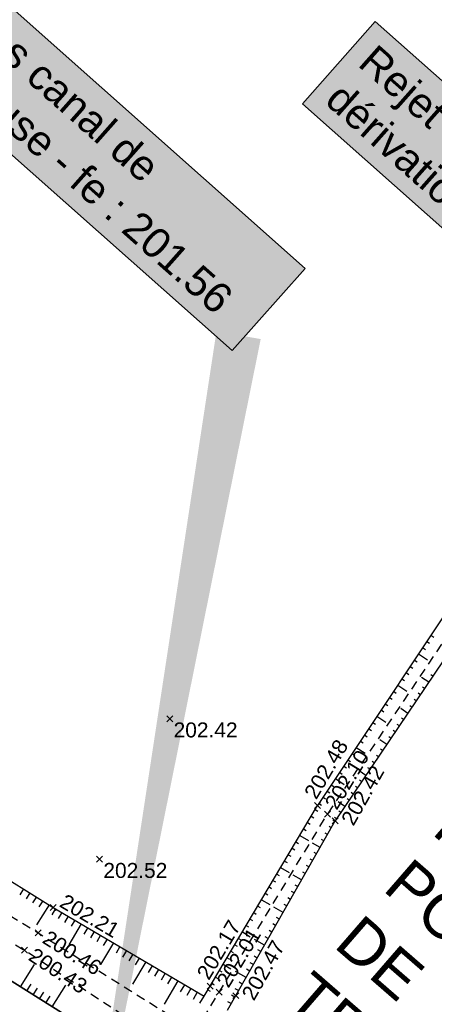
# Model space of a CAD drawing. Extents: x 1616800 to 1632437, y 2248456 to 2251974.
# Tile 226 of 256: x 1617940 to 1617968, y 2251556 to 2251621. Entities that reach past the tile are written whole.
import ezdxf
from ezdxf import colors
from ezdxf.entities.mleader import LeaderData, LeaderLine
from ezdxf.enums import TextEntityAlignment as Align
from ezdxf.math import Vec2, Vec3

# ---------------------------------------------------------------- set-up
doc = ezdxf.new("R2010")
doc.units = 0
doc.header["$LTSCALE"] = 2
doc.header["$PDMODE"] = 3
doc.header["$PDSIZE"] = 0.2
doc.linetypes.add('CONTINU', pattern=[0])
doc.linetypes.add('FOSSE', pattern=[0.5, 0.3, -0.2])
doc.layers.get('0').update_dxf_attribs({"linetype": 'CONTINUOUS'})
for name, color, linetype in [('0000-VALORIS-NOUE DERIV BASSIN', 7, 'CONTINUOUS'), ('02-PAP-EP TEXTE POUR 2000°', 3, 'CONTINUOUS'), ('08-PAP RESEAU TELEPHONE PROJET', 95, 'CONTINUOUS'), ('X-PTS TOPO-TEXTE TOPOALT', 8, 'CONTINUOUS'), ('X-PTS TOPO-TOPOPOINT', 8, 'CONTINUOUS'), ('Y-FDP TOPO-TOP_AXE_FOSSE', 8, 'CONTINUOUS'), ('Y-FDP TOPO-TOP_BARBULE', 8, 'CONTINUOUS'), ('Y-FDP TOPO-TOP_TALUS', 8, 'CONTINUOUS')]:
    doc.layers.add(name, color=color, linetype=linetype)
doc.styles.get("Standard").update_dxf_attribs({"font": 'arial.ttf'})

# ---------------------------------------------------------------- blocks, each defined once
blk = doc.blocks.new('TCPOINT_2')
at = {"color": 0}
blk.add_point((0, 0), dxfattribs=at)
at = {"layer": 'X-PTS TOPO-TEXTE TOPOALT'}
blk.add_attdef('ALT', (0.25, 0.25), '', height=0.75, dxfattribs=at)
blk = doc.blocks.new('TCPOINT_C')
at = {"color": 0}
blk.add_point((0, 0), dxfattribs=at)
at = {"layer": 'X-PTS TOPO-TEXTE TOPOALT'}
blk.add_attdef('ALT', text='', height=0.75, dxfattribs=at).set_placement((0.5, 0.09), align=Align.MIDDLE_LEFT)
blk = doc.blocks.new('TCPOINT')
at = {"color": 0}
blk.add_point((0, 0), dxfattribs=at)
at = {"layer": 'X-PTS TOPO-TEXTE TOPOALT'}
blk.add_attdef('ALT', text='', height=0.75, dxfattribs=at).set_placement((0.25, -0.25), align=Align.TOP_LEFT)

msp = doc.modelspace()

# ---------------------------------------------------------------- linework, layer by layer
at = {"layer": '0000-VALORIS-NOUE DERIV BASSIN'}
msp.add_polyline3d([(1618057.1006, 2251498.218, 202.98), (1618043.4496, 2251505.823, 202.81), (1618029.7006, 2251512.302, 202.66), (1618012.1916, 2251520.535, 202.69), (1617997.6596, 2251527.579, 202.51), (1617980.2206, 2251535.119, 202.49), (1617966.9346, 2251539.921, 202.41), (1617953.5626, 2251548.58, 202.41), (1617936.9856, 2251558.959, 202.22), (1617921.0936, 2251568.394, 202.33), (1617909.4526, 2251575.219, 202.13), (1617895.2716, 2251584.39, 201.92), (1617880.0786, 2251593.661, 202.03)], dxfattribs=at)
at = {"layer": '02-PAP-EP TEXTE POUR 2000°', "elevation": 199.9526, "flags": 128}
msp.add_lwpolyline([(1617955.081, 2251600.2559, 3, 0, 0), (1617944.1283, 2251538.4189, 0, 0, 0)], format="xyseb", dxfattribs=at)
at = {"layer": 'Y-FDP TOPO-TOP_AXE_FOSSE', "linetype": 'FOSSE', "elevation": 201.34, "flags": 128}
for points in [[(1617601.8186, 2251762.922), (1617610.1506, 2251756.636), (1617629.6276, 2251741.988), (1617650.7276, 2251727.848), (1617668.4526, 2251710.915), (1617681.6206, 2251701.676), (1617699.0136, 2251688.41), (1617708.9996, 2251680.668), (1617719.8336, 2251677.878), (1617748.7516, 2251665.825), (1617762.3456, 2251660.092), (1617781.0436, 2251652.934), (1617799.0036, 2251644.975), (1617815.3806, 2251635.767), (1617830.3196, 2251628.053), (1617853.9176, 2251613.386), (1617868.6136, 2251605.049), (1617881.5356, 2251596.854), (1617897.5646, 2251587.866), (1617911.5046, 2251578.556), (1617923.2046, 2251571.798), (1617941.6916, 2251560.354), (1617955.8166, 2251551.523), (1617969.3786, 2251543.574), (1617981.8546, 2251538.005), (1617999.4726, 2251530.796), (1618011.2156, 2251524.71), (1618031.4966, 2251514.802), (1618044.3006, 2251508.569), (1618060.3096, 2251501.695), (1618069.9096, 2251496.606), (1618077.1396, 2251493.691), (1618078.3956, 2251492.785), (1618078.3956, 2251492.785)], [(1617600.6196, 2251761.017), (1617609.0186, 2251754.94), (1617628.5696, 2251740.863), (1617649.5776, 2251726.58), (1617667.1536, 2251709.962), (1617698.4656, 2251687.431), (1617708.5936, 2251679.832), (1617719.3676, 2251676.48), (1617748.1656, 2251664.214), (1617780.0586, 2251651.492), (1617797.8506, 2251643.441), (1617814.4516, 2251634.395), (1617829.3226, 2251626.401), (1617852.7376, 2251612.188), (1617867.9276, 2251602.952), (1617881.2236, 2251595.195), (1617896.7006, 2251586.358), (1617910.6286, 2251577.168), (1617921.4716, 2251570.879), (1617940.7716, 2251559.213), (1617954.7426, 2251550.028), (1617968.6406, 2251542.538), (1617981.3776, 2251536.875), (1617998.6816, 2251529.02), (1618010.6006, 2251523.098), (1618031.3996, 2251513.411), (1618043.8426, 2251507.316), (1618060.1126, 2251499.876), (1618069.5666, 2251494.908), (1618076.1756, 2251492.383), (1618078.3956, 2251492.785), (1618078.2546, 2251490.49)], [(1617952.1964, 2251553.7863), (1617961.0256, 2251568.29)]]:
    msp.add_lwpolyline(points, dxfattribs=at)
at = {"layer": 'Y-FDP TOPO-TOP_AXE_FOSSE', "linetype": 'FOSSE', "flags": 128}
msp.add_lwpolyline([(1617915.471, 2251670.5435), (1617940.6947, 2251657.9858), (1618000.4532, 2251628.1511), (1617982.6471, 2251600.529), (1617961.0239, 2251568.29)], dxfattribs=at)
at = {"layer": 'Y-FDP TOPO-TOP_BARBULE'}
for p, q in [((1617967.6545, 2251579.8147), (1617967.8368, 2251579.6932)), ((1617967.9319, 2251580.2308), (1617968.1144, 2251580.109)), ((1617967.0999, 2251578.9826), (1617967.7056, 2251578.5789)), ((1617967.3772, 2251579.3987), (1617967.5592, 2251579.2773)), ((1617966.8226, 2251578.5666), (1617967.004, 2251578.4456)), ((1617966.268, 2251577.7345), (1617966.4488, 2251577.6139)), ((1617966.5453, 2251578.1505), (1617966.7264, 2251578.0298)), ((1617965.9906, 2251577.3184), (1617966.1712, 2251577.1981)), ((1617967.7822, 2251577.0844), (1617967.3089, 2251577.4042)), ((1617968.0622, 2251577.4987), (1617967.9199, 2251577.5948)), ((1617965.436, 2251576.4863), (1617965.616, 2251576.3664)), ((1617965.7133, 2251576.9024), (1617966.3143, 2251576.5018)), ((1617967.2223, 2251576.2558), (1617967.081, 2251576.3513)), ((1617967.5023, 2251576.6701), (1617967.3606, 2251576.7658)), ((1617965.1587, 2251576.0703), (1617965.3384, 2251575.9505)), ((1617966.9424, 2251575.8416), (1617966.8014, 2251575.9368)), ((1617964.604, 2251575.2382), (1617964.7832, 2251575.1188)), ((1617964.8814, 2251575.6542), (1617965.0608, 2251575.5346)), ((1617966.3824, 2251575.013), (1617965.9149, 2251575.329)), ((1617966.6624, 2251575.4273), (1617966.5218, 2251575.5223)), ((1617964.0494, 2251574.4061), (1617964.228, 2251574.2871)), ((1617964.3267, 2251574.8222), (1617964.9229, 2251574.4248)), ((1617966.1025, 2251574.5988), (1617965.9626, 2251574.6933)), ((1617963.7721, 2251573.9901), (1617963.9504, 2251573.8712)), ((1617965.5425, 2251573.7702), (1617965.4033, 2251573.8643)), ((1617965.8225, 2251574.1845), (1617965.6829, 2251574.2788)), ((1617963.2174, 2251573.158), (1617963.3951, 2251573.0395)), ((1617963.4948, 2251573.574), (1617963.6728, 2251573.4554)), ((1617964.9826, 2251572.9417), (1617964.5209, 2251573.2537)), ((1617965.2626, 2251573.3559), (1617965.1237, 2251573.4498)), ((1617962.9401, 2251572.7419), (1617963.5315, 2251572.3477)), ((1617964.7026, 2251572.5274), (1617964.5645, 2251572.6208)), ((1617962.3855, 2251571.9098), (1617962.5623, 2251571.792)), ((1617962.6628, 2251572.3259), (1617962.8399, 2251572.2078)), ((1617964.1427, 2251571.6989), (1617964.0052, 2251571.7918)), ((1617964.4227, 2251572.1131), (1617964.2849, 2251572.2063)), ((1617961.8308, 2251571.0777), (1617962.0071, 2251570.9602)), ((1617962.1082, 2251571.4938), (1617962.2847, 2251571.3761)), ((1617963.5828, 2251570.8703), (1617963.1269, 2251571.1784)), ((1617963.8627, 2251571.2846), (1617963.7256, 2251571.3773)), ((1617961.5535, 2251570.6617), (1617962.1402, 2251570.2707)), ((1617963.3028, 2251570.4561), (1617963.1664, 2251570.5483)), ((1617960.9989, 2251569.8296), (1617961.1743, 2251569.7127)), ((1617961.2762, 2251570.2457), (1617961.4519, 2251570.1285)), ((1617963.0229, 2251570.0418), (1617962.8868, 2251570.1337)), ((1617960.7216, 2251569.4136), (1617960.8967, 2251569.2968)), ((1617962.183, 2251568.799), (1617961.7328, 2251569.1032)), ((1617962.4629, 2251569.2132), (1617962.3275, 2251569.3047)), ((1617962.7429, 2251569.6275), (1617962.6072, 2251569.7192)), ((1617960.1908, 2251568.5853), (1617960.3695, 2251568.479)), ((1617960.4442, 2251568.9975), (1617960.6191, 2251568.881)), ((1617961.903, 2251568.3847), (1617961.7683, 2251568.4757)), ((1617959.9351, 2251568.1557), (1617960.1128, 2251568.0499)), ((1617961.5156, 2251567.8026), (1617961.3754, 2251567.8824)), ((1617961.623, 2251567.9704), (1617961.4887, 2251568.0612)), ((1617959.4237, 2251567.2963), (1617959.5994, 2251567.1918)), ((1617959.6794, 2251567.726), (1617959.8561, 2251567.6208)), ((1617961.2681, 2251567.3681), (1617961.1249, 2251567.4497)), ((1617959.1681, 2251566.8666), (1617959.7501, 2251566.5203)), ((1617960.7733, 2251566.4991), (1617960.624, 2251566.5842)), ((1617961.0207, 2251566.9336), (1617960.8744, 2251567.0169)), ((1617958.6567, 2251566.0072), (1617958.8292, 2251565.9046)), ((1617958.9124, 2251566.4369), (1617959.086, 2251566.3336)), ((1617960.5259, 2251566.0646), (1617960.018, 2251566.3539)), ((1617958.1454, 2251565.1478), (1617958.3158, 2251565.0464)), ((1617958.401, 2251565.5775), (1617958.5725, 2251565.4755)), ((1617960.031, 2251565.1957), (1617959.8726, 2251565.2859)), ((1617960.2784, 2251565.6301), (1617960.123, 2251565.7186)), ((1617957.8897, 2251564.7182), (1617958.4544, 2251564.3822)), ((1617959.7836, 2251564.7612), (1617959.6221, 2251564.8531)), ((1617957.3783, 2251563.8588), (1617957.5457, 2251563.7592)), ((1617957.634, 2251564.2885), (1617957.8024, 2251564.1883)), ((1617959.2887, 2251563.8922), (1617958.7301, 2251564.2103)), ((1617959.5362, 2251564.3267), (1617959.3716, 2251564.4204)), ((1617940.7203, 2251563.2964), (1617940.4679, 2251562.8908)), ((1617957.1227, 2251563.4291), (1617957.289, 2251563.3302)), ((1617959.0413, 2251563.4577), (1617958.8707, 2251563.5549)), ((1617941.1448, 2251563.0323), (1617940.8926, 2251562.6269)), ((1617941.5693, 2251562.7681), (1617941.3172, 2251562.3629)), ((1617956.6113, 2251562.5697), (1617957.1587, 2251562.244)), ((1617956.867, 2251562.9994), (1617957.0322, 2251562.9011)), ((1617958.5464, 2251562.5887), (1617958.3697, 2251562.6894)), ((1617958.7939, 2251563.0232), (1617958.6202, 2251563.1221)), ((1617942.4184, 2251562.2398), (1617941.5791, 2251560.8908)), ((1617941.9939, 2251562.504), (1617941.7419, 2251562.099)), ((1617942.845, 2251561.9791), (1617942.6024, 2251561.5676)), ((1617956.3556, 2251562.14), (1617956.5188, 2251562.0429)), ((1617958.0516, 2251561.7198), (1617957.4423, 2251562.0667)), ((1617958.299, 2251562.1542), (1617958.1193, 2251562.2566)), ((1617943.2757, 2251561.7251), (1617943.0316, 2251561.311)), ((1617943.7064, 2251561.4712), (1617943.4607, 2251561.0544)), ((1617944.1372, 2251561.2173), (1617943.8898, 2251560.7978)), ((1617955.8443, 2251561.2807), (1617956.0054, 2251561.1848)), ((1617956.1, 2251561.7104), (1617956.2621, 2251561.6139)), ((1617957.8042, 2251561.2853), (1617957.6183, 2251561.3911)), ((1617944.5679, 2251560.9634), (1617943.7382, 2251559.556)), ((1617944.9986, 2251560.7095), (1617944.7481, 2251560.2845)), ((1617955.5886, 2251560.851), (1617955.7487, 2251560.7557)), ((1617957.5567, 2251560.8508), (1617957.3679, 2251560.9583)), ((1617945.4293, 2251560.4555), (1617945.1773, 2251560.0279)), ((1617945.8601, 2251560.2016), (1617945.6064, 2251559.7713)), ((1617946.2908, 2251559.9477), (1617946.0355, 2251559.5147)), ((1617955.0773, 2251559.9916), (1617955.2352, 2251559.8976)), ((1617955.3329, 2251560.4213), (1617955.863, 2251560.1059)), ((1617956.8144, 2251559.5473), (1617956.1544, 2251559.9232)), ((1617957.0619, 2251559.9818), (1617956.8669, 2251560.0928)), ((1617957.3093, 2251560.4163), (1617957.1174, 2251560.5256)), ((1617946.7215, 2251559.6938), (1617945.8653, 2251558.2415)), ((1617947.1522, 2251559.4399), (1617946.8938, 2251559.0015)), ((1617954.8216, 2251559.5619), (1617954.9785, 2251559.4685)), ((1617947.583, 2251559.1859), (1617947.3229, 2251558.7449)), ((1617948.0137, 2251558.932), (1617947.7521, 2251558.4882)), ((1617948.4444, 2251558.6781), (1617948.1812, 2251558.2316)), ((1617954.3103, 2251558.7025), (1617954.4651, 2251558.6104)), ((1617954.5659, 2251559.1322), (1617954.7218, 2251559.0395)), ((1617956.3196, 2251558.6783), (1617956.1155, 2251558.7946)), ((1617956.567, 2251559.1128), (1617956.366, 2251559.2273)), ((1617940.5148, 2251556.7493), (1617941.4489, 2251558.2412)), ((1617948.8751, 2251558.4242), (1617947.9925, 2251556.9269)), ((1617949.3059, 2251558.1703), (1617949.0395, 2251557.7184)), ((1617954.0546, 2251558.2729), (1617954.5673, 2251557.9678)), ((1617955.8247, 2251557.8094), (1617955.6146, 2251557.929)), ((1617956.0722, 2251558.2439), (1617955.865, 2251558.3618)), ((1617949.7366, 2251557.9163), (1617949.4686, 2251557.4618)), ((1617950.1673, 2251557.6624), (1617949.8978, 2251557.2052)), ((1617950.598, 2251557.4085), (1617950.3269, 2251556.9485)), ((1617953.5432, 2251557.4135), (1617953.695, 2251557.3232)), ((1617953.7989, 2251557.8432), (1617953.9517, 2251557.7523)), ((1617955.5773, 2251557.3749), (1617954.8666, 2251557.7796)), ((1617940.9386, 2251556.484), (1617941.2174, 2251556.9293)), ((1617941.3624, 2251556.2187), (1617941.6398, 2251556.6617)), ((1617942.6337, 2251555.4226), (1617943.5443, 2251556.8769)), ((1617951.0288, 2251557.1546), (1617950.1196, 2251555.6124)), ((1617951.4595, 2251556.9007), (1617951.1852, 2251556.4353)), ((1617951.8902, 2251556.6467), (1617951.6143, 2251556.1787)), ((1617953.2876, 2251556.9838), (1617953.4383, 2251556.8941)), ((1617955.0825, 2251556.5059), (1617954.8632, 2251556.6308)), ((1617955.3299, 2251556.9404), (1617955.1136, 2251557.0635)), ((1617941.7862, 2251555.9533), (1617942.0622, 2251556.3941)), ((1617942.21, 2251555.688), (1617942.4845, 2251556.1265)), ((1617952.3209, 2251556.3928), (1617952.0434, 2251555.9221)), ((1617952.7517, 2251556.1389), (1617952.4726, 2251555.6655)), ((1617953.0319, 2251556.5541), (1617953.1815, 2251556.4651)), ((1617954.835, 2251556.0714), (1617954.6127, 2251556.198)), ((1617954.5876, 2251555.6369), (1617954.3622, 2251555.7653))]:
    msp.add_line(p, q, dxfattribs=at)
at = {"layer": 'Y-FDP TOPO-TOP_TALUS', "elevation": 201.34, "flags": 128}
for points in [[(1617616.2666, 2251770.213), (1617610.3376, 2251766.397), (1617605.0976, 2251761.617), (1617610.6046, 2251757.885), (1617630.9016, 2251743.638), (1617651.5876, 2251728.738), (1617670.5436, 2251713.14), (1617683.1536, 2251703.762), (1617700.7816, 2251690.685), (1617721.3596, 2251679.731), (1617750.4036, 2251667.507), (1617763.0046, 2251662.137), (1617782.1896, 2251654.735), (1617799.8756, 2251646.373), (1617816.1886, 2251637.54), (1617831.2396, 2251629.029), (1617854.8706, 2251615.354), (1617869.0526, 2251606.843), (1617882.8896, 2251598.861), (1617898.6766, 2251588.998), (1617912.8626, 2251580.258), (1617924.4126, 2251573.443), (1617942.7026, 2251562.063), (1617952.7762, 2251556.1244)], [(1617796.7436, 2251642.57), (1617812.9876, 2251633.215), (1617828.5476, 2251624.329), (1617851.7106, 2251610.997), (1617866.9096, 2251600.776), (1617880.0786, 2251593.661), (1617895.2716, 2251584.39), (1617909.4526, 2251575.219), (1617921.0936, 2251568.394), (1617936.9856, 2251558.959), (1617953.5626, 2251548.58), (1617966.9346, 2251539.921), (1617980.2206, 2251535.119), (1617997.6596, 2251527.579), (1618012.1916, 2251520.535), (1618029.7006, 2251512.302), (1618043.4496, 2251505.823), (1618057.1006, 2251498.218), (1618068.8556, 2251493.307), (1618074.8396, 2251491.679), (1618075.8056, 2251490.367)]]:
    msp.add_lwpolyline(points, dxfattribs=at)
at = {"layer": 'Y-FDP TOPO-TOP_TALUS', "linetype": 'Continuous', "flags": 128}
for points in [[(1617915.1491, 2251669.7087), (1617940.3609, 2251657.262), (1617999.3654, 2251627.5806), (1617982.1307, 2251601.5324), (1617960.3519, 2251568.859)], [(1618000.5109, 2251627.3627), (1617983.314, 2251600.0671), (1617961.5369, 2251567.843)]]:
    msp.add_lwpolyline(points, dxfattribs=at)
at = {"layer": 'Y-FDP TOPO-TOP_TALUS', "linetype": 'CONTINU', "elevation": 201.34, "flags": 128}
for points in [[(1617952.7762, 2251556.1244), (1617960.3536, 2251568.859)], [(1617954.3402, 2251555.2024), (1617961.5386, 2251567.843)]]:
    msp.add_lwpolyline(points, dxfattribs=at)

# ---------------------------------------------------------------- block references
at = {"layer": 'X-PTS TOPO-TOPOPOINT'}
ref = msp.add_blockref('TCPOINT', (1617950.4906, 2251574.656, 202.42), dxfattribs=at)
ref.add_attrib('ALT', '202.42', dxfattribs={"layer": 'X-PTS TOPO-TEXTE TOPOALT', "height": 1, "rotation": 0}).set_placement((1617950.7406, 2251574.406, 202.42), align=Align.TOP_LEFT)
ref = msp.add_blockref('TCPOINT_2', (1617960.3536, 2251568.859, 202.48), dxfattribs=dict(at, rotation=59.24630190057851))
ref.add_attrib('ALT', '202.48', (1617960.2666, 2251569.2017, 202.48), dxfattribs={"layer": 'X-PTS TOPO-TEXTE TOPOALT', "height": 1, "rotation": 59.246302})
ref = msp.add_blockref('TCPOINT_C', (1617961.0256, 2251568.29, 202.1), dxfattribs=dict(at, rotation=58.66885924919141))
ref.add_attrib('ALT', '202.10', dxfattribs={"layer": 'X-PTS TOPO-TEXTE TOPOALT', "height": 1, "rotation": 58.668859}).set_placement((1617961.2087, 2251568.7639, 202.1), align=Align.MIDDLE_LEFT)
ref = msp.add_blockref('TCPOINT', (1617961.5386, 2251567.843, 202.42), dxfattribs=dict(at, rotation=60.33975825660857))
ref.add_attrib('ALT', '202.42', dxfattribs={"layer": 'X-PTS TOPO-TEXTE TOPOALT', "height": 1, "rotation": 60.339758}).set_placement((1617961.8796, 2251567.9365, 202.42), align=Align.TOP_LEFT)
ref = msp.add_blockref('TCPOINT', (1617945.7976, 2251565.277, 202.52), dxfattribs=at)
ref.add_attrib('ALT', '202.52', dxfattribs={"layer": 'X-PTS TOPO-TEXTE TOPOALT', "height": 1, "rotation": 0}).set_placement((1617946.0476, 2251565.027, 202.52), align=Align.TOP_LEFT)
ref = msp.add_blockref('TCPOINT_2', (1617942.7026, 2251562.063, 202.21), dxfattribs=dict(at, rotation=329.4798648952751))
ref.add_attrib('ALT', '202.21', (1617943.0449, 2251562.1514, 202.21), dxfattribs={"layer": 'X-PTS TOPO-TEXTE TOPOALT', "height": 1, "rotation": 329.479865})
ref = msp.add_blockref('TCPOINT_C', (1617941.6916, 2251560.354, 200.46), dxfattribs=dict(at, rotation=327.9862312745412))
ref.add_attrib('ALT', '200.46', dxfattribs={"layer": 'X-PTS TOPO-TEXTE TOPOALT', "height": 1, "rotation": 327.986231}).set_placement((1617942.1633, 2251560.1653, 200.46), align=Align.MIDDLE_LEFT)
ref = msp.add_blockref('TCPOINT_2', (1617953.1776, 2251556.799, 202.17), dxfattribs=dict(at, rotation=59.24630179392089))
ref.add_attrib('ALT', '202.17', (1617953.0906, 2251557.1417, 202.17), dxfattribs={"layer": 'X-PTS TOPO-TEXTE TOPOALT', "height": 1, "rotation": 59.246302})
ref = msp.add_blockref('TCPOINT_C', (1617953.7936, 2251556.41, 202.01), dxfattribs=dict(at, rotation=58.66885931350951))
ref.add_attrib('ALT', '202.01', dxfattribs={"layer": 'X-PTS TOPO-TEXTE TOPOALT', "height": 1, "rotation": 58.668859}).set_placement((1617953.9767, 2251556.8839, 202.01), align=Align.MIDDLE_LEFT)
ref = msp.add_blockref('TCPOINT_C', (1617940.7716, 2251559.213, 200.43), dxfattribs=dict(at, rotation=326.6777501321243))
ref.add_attrib('ALT', '200.43', dxfattribs={"layer": 'X-PTS TOPO-TEXTE TOPOALT', "height": 1, "rotation": 326.67775}).set_placement((1617941.2388, 2251559.0135, 200.43), align=Align.MIDDLE_LEFT)
ref = msp.add_blockref('TCPOINT', (1617954.8906, 2251556.169, 202.47), dxfattribs=dict(at, rotation=60.33975843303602))
ref.add_attrib('ALT', '202.47', dxfattribs={"layer": 'X-PTS TOPO-TEXTE TOPOALT', "height": 1, "rotation": 60.339758}).set_placement((1617955.2316, 2251556.2625, 202.47), align=Align.TOP_LEFT)

# ---------------------------------------------------------------- texts
at = {"layer": '02-PAP-EP TEXTE POUR 2000°', "char_height": 2, "attachment_point": 1, "rotation": 318.437139, "bg_fill": 17, "box_fill_scale": 1.5, "bg_fill_color": 255, "bg_fill_transparency": 0}
for s, width, insert in [('Rejet des EP dans canal de dérivation tête de buse - fe : 201.56', 45.320997, (1617924.2053, 2251634.6939, 199.9526)), ('Rejet des EP dans canal de dérivation tête de buse - fe : 201.75', 46.043587, (1617964.2965, 2251619.7748, 199.9526))]:
    msp.add_mtext_dynamic_manual_height_columns(s, width=width, gutter_width=12.5, heights=[0], dxfattribs=dict(at, insert=insert))

# ---------------------------------------------------------------- next in the draw order: leaders
at = {"layer": '08-PAP RESEAU TELEPHONE PROJET'}
ml = msp.add_multileader_mtext('Standard', dxfattribs=at)
ml.set_content('BRANCHEMENT TELEPHONE 2Ø25/28 POUR POSTE DE TRANSFORMATION', color=256)
ml.set_leader_properties()
ml.build(insert=Vec2(0, 0))
ml.multileader.update_dxf_attribs({"text_right_attachment_type": 6, "dogleg_length": 0.36, "arrow_head_size": 3, "scale": 0.5})
ctx = ml.context
ctx.base_point, ctx.scale, ctx.char_height, ctx.arrow_head_size, ctx.landing_gap_size, ctx.plane_origin, ctx.plane_x_axis, ctx.plane_y_axis = Vec3(1617977.9649, 2251580.1097, 203.087), 0.5, 3, 3, 1, Vec3(1617772.0226, 2251816.8801, 203.087), Vec3(0.7549808, -0.6557469), Vec3(0.6557469, 0.7549808)
ctx.right_attachment = 6
notes = []
notes.append((ctx, [(1, (1, 1, 0), (1618007.6237, 2251551.6017, 203.087), (-0.7549808, 0.6557469), 0.18, [(0, [(1617994.8716, 2251487.0838, 203.087)], 0, [])])]))
ctx.mtext.insert, ctx.mtext.text_direction, ctx.mtext.rotation, ctx.mtext.width, ctx.mtext.flow_direction = Vec3(1617979.7203, 2251580.6058, 203.087), Vec3(0.7549808, -0.6557469), 5.5680138, 40.470438, 5
ctx.mtext.has_bg_fill, ctx.mtext.bg_color, ctx.mtext.bg_scale_factor, ctx.mtext.bg_transparency, ctx.mtext.use_window_bg_color = 1, -1027028792, 1.5, 0, 1
for ctx, leaders in notes:
    for number, flags, end, landing, length, lines in leaders:
        leader = LeaderData()
        leader.index, (leader.has_last_leader_line, leader.has_dogleg_vector, leader.attachment_direction) = number, flags
        leader.last_leader_point, leader.dogleg_vector, leader.dogleg_length = Vec3(end), Vec3(landing), length
        for number, points, colour, breaks in lines:
            line = LeaderLine()
            line.index, line.vertices, line.color, line.breaks = number, Vec3.list(points), colors.encode_raw_color(colour), breaks
            leader.lines.append(line)
        ctx.leaders.append(leader)

doc.saveas('drawing.dxf')
